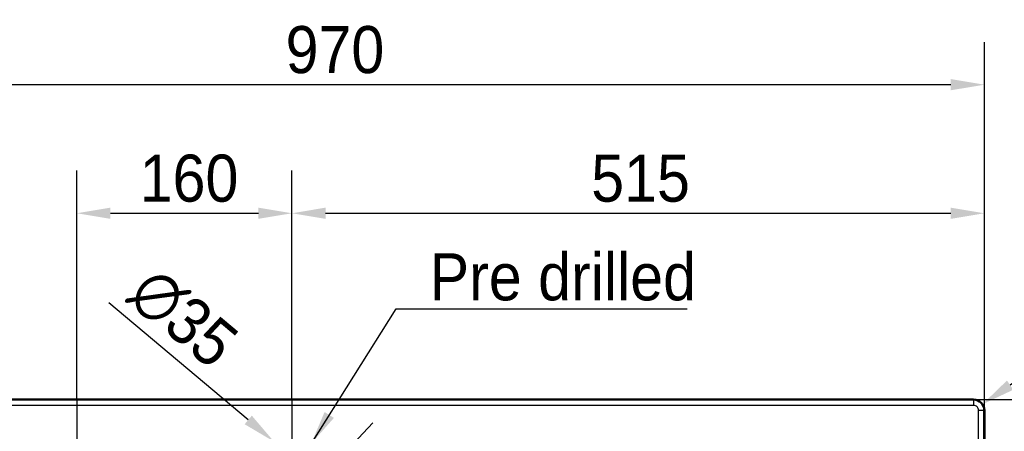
# Paper-space layout 'DT_5' of a CAD drawing. Header units: millimetres. Extents: x 0 to 2100, y 0 to 2970.
# Tile 7 of 9: x 653 to 1385, y 1962 to 2268. Entities that reach past the tile are written whole.
import ezdxf

# ---------------------------------------------------------------- set-up
doc = ezdxf.new("R2010")
doc.units = ezdxf.units.MM
doc.header["$LTSCALE"] = 10
for name, color, linetype, lineweight in [('Center Mark(ISO)', 7, 'Continuous', 25), ('Dimensions(ISO)', 7, 'Continuous', 25), ('Symbols(ISO)', 7, 'Continuous', 25), ('Visible Edges(ISO)', 7, 'Continuous', 50), ('Visible Tangent Edges(ISO)', 7, 'Continuous', 25)]:
    doc.layers.add(name, color=color, linetype=linetype, lineweight=lineweight)
doc.styles.add('Text_3.5mm', font='arial.ttf', dxfattribs={"width": 0.9})
doc.dimstyles.new('KS-STANDARD', dxfattribs={"dimscale": 10, "dimtxt": 3.5, "dimasz": 2.5, "dimexe": 3.175, "dimexo": 0, "dimgap": 0.8, "dimtad": 1, "dimdec": 1, "dimrnd": 1e-08, "dimtxsty": 'Text_3.5mm', "dimcen": 0.09, "dimdle": 10, "dimclrd": 7, "dimclre": 7, "dimclrt": 7, "dimadec": 0, "dimazin": 2, "dimtfac": 0.714286, "dimtdec": 4, "dimtmove": 0, "dimatfit": 3, "dimfxl": 1, "dimtolj": 1, "dimlwd": 25, "dimlwe": 25, "dimarcsym": 0})
doc.dimstyles.new('KS-STANDARD$7', dxfattribs={"dimscale": 10, "dimtxt": 3.5, "dimasz": 2.5, "dimexe": 3.175, "dimexo": 0, "dimgap": 0.8, "dimtad": 1, "dimdec": 1, "dimrnd": 1e-08, "dimtxsty": 'Text_3.5mm', "dimcen": 0.09, "dimdle": 10, "dimclrd": 7, "dimclre": 7, "dimclrt": 7, "dimadec": 0, "dimazin": 2, "dimtfac": 0.714286, "dimtdec": 4, "dimtmove": 0, "dimatfit": 3, "dimfxl": 1, "dimtolj": 1, "dimlwd": 25, "dimlwe": 25, "dimarcsym": 0})

# ---------------------------------------------------------------- blocks, each defined once
blk = doc.blocks.new('*D5')
at = {"layer": 'Defpoints', "color": 0, "linetype": 'Continuous', "transparency": 16777216}
for p in [(400.35, 2219.84), (400.35, 1977.56), (1370.35, 1977.56)]:
    blk.add_point(p, dxfattribs=at)
at = {"layer": 'Dimensions(ISO)', "color": 7, "linetype": 'Continuous', "lineweight": 25, "transparency": 16777216}
for p, q in [((400.35, 1977.56), (400.35, 2251.59)), ((1370.35, 1977.56), (1370.35, 2251.59)), ((1345.35, 2219.84), (425.35, 2219.84))]:
    blk.add_line(p, q, dxfattribs=at)
at = {"layer": 'Dimensions(ISO)', "color": 7, "linetype": 'Continuous', "transparency": 16777216}
for points in [[(425.35, 2224.01), (425.35, 2215.68), (400.35, 2219.84)], [(1345.35, 2224.01), (1345.35, 2215.68), (1370.35, 2219.84)]]:
    blk.add_solid(points, dxfattribs=at)
at = {"layer": 'Dimensions(ISO)', "color": 7, "linetype": 'Continuous', "lineweight": 25, "transparency": 16777216, "insert": (850.61, 2245.71), "char_height": 35, "attachment_point": 4, "style": 'Text_3.5mm'}
blk.add_mtext('\\A1;970', dxfattribs=at)
blk = doc.blocks.new('*D7')
at = {"layer": 'Defpoints', "color": 0, "linetype": 'Continuous', "transparency": 16777216}
for p in [(1362.35, 1985.56), (1540.1, 1985.56), (1362.35, 1485.56)]:
    blk.add_point(p, dxfattribs=at)
at = {"layer": 'Dimensions(ISO)', "color": 7, "linetype": 'Continuous', "lineweight": 25, "transparency": 16777216}
for p, q in [((1362.35, 1985.56), (1571.85, 1985.56)), ((1540.1, 1510.56), (1540.1, 1960.56)), ((1362.35, 1485.56), (1571.85, 1485.56))]:
    blk.add_line(p, q, dxfattribs=at)
at = {"layer": 'Dimensions(ISO)', "color": 7, "linetype": 'Continuous', "transparency": 16777216}
for points in [[(1535.94, 1960.56), (1544.27, 1960.56), (1540.1, 1985.56)], [(1535.94, 1510.56), (1544.27, 1510.56), (1540.1, 1485.56)]]:
    blk.add_solid(points, dxfattribs=at)
at = {"layer": 'Dimensions(ISO)', "color": 7, "linetype": 'Continuous', "lineweight": 25, "transparency": 16777216, "insert": (1514.23, 1700.81), "char_height": 35, "attachment_point": 4, "rotation": 90, "style": 'Text_3.5mm'}
blk.add_mtext('\\A1;500', dxfattribs=at)
blk = doc.blocks.new('*D8')
at = {"layer": 'Defpoints', "color": 0, "linetype": 'Continuous', "transparency": 16777216}
for p in [(1362.35, 1977.56), (1368.94, 1982.1)]:
    blk.add_point(p, dxfattribs=at)
at = {"layer": 'Dimensions(ISO)', "color": 7, "linetype": 'Continuous', "lineweight": 25, "transparency": 16777216}
blk.add_line((1478.34, 2057.64), (1389.51, 1996.31), dxfattribs=at)
at = {"layer": 'Dimensions(ISO)', "color": 7, "linetype": 'Continuous', "transparency": 16777216}
blk.add_solid([(1387.14, 1999.74), (1391.88, 1992.88), (1368.94, 1982.1)], dxfattribs=at)
at = {"layer": 'Dimensions(ISO)', "color": 7, "linetype": 'Continuous', "lineweight": 25, "transparency": 16777216, "insert": (1415.2, 2045.49), "char_height": 35, "attachment_point": 4, "rotation": 34.62433, "style": 'Text_3.5mm'}
blk.add_mtext('\\A1;R8', dxfattribs=at)
blk = doc.blocks.new('*D11')
at = {"layer": 'Defpoints', "color": 0, "linetype": 'Continuous', "transparency": 16777216}
for p in [(841.96, 1954.32), (868.75, 1931.79)]:
    blk.add_point(p, dxfattribs=at)
at = {"layer": 'Dimensions(ISO)', "color": 7, "linetype": 'Continuous', "lineweight": 25, "transparency": 16777216}
for p, q in [((822.83, 1970.42), (719.19, 2057.6)), ((868.75, 1931.79), (841.96, 1954.32)), ((887.88, 1915.7), (907.01, 1899.61))]:
    blk.add_line(p, q, dxfattribs=at)
at = {"layer": 'Dimensions(ISO)', "color": 7, "linetype": 'Continuous', "transparency": 16777216}
for points in [[(825.51, 1973.61), (820.15, 1967.23), (841.96, 1954.32)], [(890.56, 1918.89), (885.19, 1912.51), (868.75, 1931.79)]]:
    blk.add_solid(points, dxfattribs=at)
at = {"layer": 'Dimensions(ISO)', "color": 7, "linetype": 'Continuous', "lineweight": 25, "transparency": 16777216, "insert": (742.59, 2073), "char_height": 35, "attachment_point": 4, "rotation": 319.92935, "style": 'Text_3.5mm'}
blk.add_mtext('\\A1;∅35', dxfattribs=at)
blk = doc.blocks.new('*D12')
at = {"layer": 'Defpoints', "color": 0, "linetype": 'Continuous', "transparency": 16777216}
for p in [(1370.35, 2124.19), (855.35, 1985.56), (1370.35, 1977.56)]:
    blk.add_point(p, dxfattribs=at)
at = {"layer": 'Dimensions(ISO)', "color": 7, "linetype": 'Continuous', "lineweight": 25, "transparency": 16777216}
for p, q in [((855.35, 1985.56), (855.35, 2155.94)), ((1370.35, 1977.56), (1370.35, 2155.94)), ((880.35, 2124.19), (1345.35, 2124.19))]:
    blk.add_line(p, q, dxfattribs=at)
at = {"layer": 'Dimensions(ISO)', "color": 7, "linetype": 'Continuous', "transparency": 16777216}
for points in [[(880.35, 2128.36), (880.35, 2120.03), (855.35, 2124.19)], [(1345.35, 2128.36), (1345.35, 2120.03), (1370.35, 2124.19)]]:
    blk.add_solid(points, dxfattribs=at)
at = {"layer": 'Dimensions(ISO)', "color": 7, "linetype": 'Continuous', "lineweight": 25, "transparency": 16777216, "insert": (1077.94, 2150.06), "char_height": 35, "attachment_point": 4, "style": 'Text_3.5mm'}
blk.add_mtext('\\A1;515', dxfattribs=at)
blk = doc.blocks.new('*D14')
at = {"layer": 'Defpoints', "color": 0, "linetype": 'Continuous', "transparency": 16777216}
for p in [(893.49, 1944.92), (1337.21, 1526.2), (1337.5, 1526.51)]:
    blk.add_point(p, dxfattribs=at)
at = {"layer": 'Dimensions(ISO)', "color": 7, "linetype": 'Continuous', "lineweight": 25, "transparency": 16777216}
for p, q in [((893.49, 1944.92), (915.57, 1968.31)), ((911.96, 1928.06), (1319.31, 1543.66)), ((1337.21, 1526.2), (1359.29, 1549.6))]:
    blk.add_line(p, q, dxfattribs=at)
at = {"layer": 'Dimensions(ISO)', "color": 7, "linetype": 'Continuous', "transparency": 16777216}
for points in [[(914.82, 1931.09), (909.1, 1925.03), (893.78, 1945.22)], [(1322.17, 1546.69), (1316.46, 1540.63), (1337.5, 1526.51)]]:
    blk.add_solid(points, dxfattribs=at)
at = {"layer": 'Dimensions(ISO)', "color": 7, "linetype": 'Continuous', "lineweight": 25, "transparency": 16777216, "insert": (1098.79, 1787.33), "char_height": 35, "attachment_point": 4, "rotation": 316.66041, "style": 'Text_3.5mm'}
blk.add_mtext('\\A1;\\fArial|b0|i0;\\H35.0000;~610', dxfattribs=at)
blk = doc.blocks.new('*D15')
at = {"layer": 'Defpoints', "color": 0, "linetype": 'Continuous', "transparency": 16777216}
for p in [(855.35, 2124.19), (695.35, 1985.56), (855.35, 1985.56)]:
    blk.add_point(p, dxfattribs=at)
at = {"layer": 'Dimensions(ISO)', "color": 7, "linetype": 'Continuous', "lineweight": 25, "transparency": 16777216}
for p, q in [((695.35, 1985.56), (695.35, 2155.94)), ((855.35, 1985.56), (855.35, 2155.94)), ((720.35, 2124.19), (830.35, 2124.19))]:
    blk.add_line(p, q, dxfattribs=at)
at = {"layer": 'Dimensions(ISO)', "color": 7, "linetype": 'Continuous', "transparency": 16777216}
for points in [[(720.35, 2128.36), (720.35, 2120.03), (695.35, 2124.19)], [(830.35, 2128.36), (830.35, 2120.03), (855.35, 2124.19)]]:
    blk.add_solid(points, dxfattribs=at)
at = {"layer": 'Dimensions(ISO)', "color": 7, "linetype": 'Continuous', "lineweight": 25, "transparency": 16777216, "insert": (742.09, 2150.06), "char_height": 35, "attachment_point": 4, "style": 'Text_3.5mm'}
blk.add_mtext('\\A1;160', dxfattribs=at)

psp = doc.layouts.new('DT_5')

# ---------------------------------------------------------------- linework, layer by layer
at = {"layer": 'Center Mark(ISO)', "linetype": 'Continuous'}
for p, q in [((695.353, 1985.559), (695.353, 1900.559)), ((855.353, 1985.559), (855.353, 1900.559))]:
    psp.add_line(p, q, dxfattribs=at)
at = {"layer": 'Visible Edges(ISO)'}
for p, q in [((408.353, 1985.559), (1362.353, 1985.559)), ((1370.353, 1977.559), (1370.353, 1493.559))]:
    psp.add_line(p, q, dxfattribs=at)
psp.add_arc((1362.353, 1977.559), 8, 0, 90.000001, dxfattribs=at)
at = {"layer": 'Visible Tangent Edges(ISO)'}
for p, q in [((1362.353, 1985.26), (408.353, 1985.26)), ((1362.353, 1985.26), (1362.353, 1985.559)), ((1362.353, 1985.26), (1362.353, 1981.269)), ((1362.353, 1981.269), (408.353, 1981.269)), ((1370.054, 1977.559), (1366.064, 1977.559)), ((1366.064, 1493.559), (1366.064, 1977.559)), ((1370.054, 1977.559), (1370.353, 1977.559)), ((1370.054, 1493.559), (1370.054, 1977.559))]:
    psp.add_line(p, q, dxfattribs=at)
psp.add_arc((1362.353, 1977.559), 7.701, 0, 90.000001, dxfattribs=at)
psp.add_open_spline([(1366.064, 1977.559), (1366.064, 1978.373), (1365.762, 1979.293), (1365.153, 1979.993), (1365.097, 1980.058), (1365.038, 1980.121), (1364.977, 1980.183), (1364.255, 1980.905), (1363.238, 1981.269), (1362.353, 1981.269)], degree=3, knots=[0, 0, 0, 0, 0.457619, 0.457619, 0.457619, 0.4999999, 0.4999999, 0.4999999, 1, 1, 1, 1], dxfattribs=at)

# ---------------------------------------------------------------- texts
at = {"layer": 'Symbols(ISO)', "color": 7, "insert": (957.784, 2058.903), "char_height": 35, "width": 197.99544, "attachment_point": 7, "style": 'Text_3.5mm'}
psp.add_mtext('{\\fArial|b0|i0;Pre drilled}', dxfattribs=at)

# ---------------------------------------------------------------- dimensions: what is measured, and where the dimension line sits
at = {"layer": 'Dimensions(ISO)', "color": 7, "linetype": 'Continuous', "lineweight": 25}
for base, p1, p2, angle, picture, middle in [((400.353, 2219.842), (1370.353, 1977.559), (400.353, 1977.559), 180, '*D5', (885.353, 2219.842)), ((855.353, 2124.194), (695.353, 1985.559), (855.353, 1985.559), 180, '*D15', (775.353, 2124.194)), ((1370.353, 2124.194), (855.353, 1985.559), (1370.353, 1977.559), 180, '*D12', (1112.853, 2124.194)), ((1540.102, 1985.559), (1362.353, 1485.559), (1362.353, 1985.559), 90, '*D7', (1540.102, 1735.559))]:
    dim = psp.add_linear_dim(base=base, p1=p1, p2=p2, angle=angle, dimstyle='KS-STANDARD', override={"dimgap": 0.8, "dimdec": 1, "dimtol": 0, "dimlim": 0, "dimtp": 0, "dimtm": 0, "dimtdec": 4, "dimtofl": 0, "dimatfit": 1}, dxfattribs=at)
    dim.commit()
    dim.dimension.update_dxf_attribs({"geometry": picture, "text_midpoint": middle, "dimtype": 160})
dim = psp.add_radius_dim(center=(1362.353, 1977.559), mpoint=(1368.936, 1982.104), dimstyle='KS-STANDARD', override={"dimgap": 0.8, "dimdec": 0, "dimlfac": 1, "dimcen": 0, "dimtol": 0, "dimlim": 0, "dimtp": 0, "dimtm": 0, "dimtdec": 4, "dimtofl": 0}, dxfattribs=at)
dim.commit()
dim.dimension.update_dxf_attribs({"geometry": '*D8', "text_midpoint": (1450.827, 2038.648), "dimtype": 164})
dim = psp.add_diameter_dim_2p(p1=(868.745, 1931.794), p2=(841.961, 1954.324), dimstyle='KS-STANDARD', override={"dimgap": 0.8, "dimdec": 1, "dimlfac": 1, "dimtol": 0, "dimlim": 0, "dimtp": 0, "dimtm": 0, "dimtdec": 4, "dimatfit": 2}, dxfattribs=at)
dim.commit()
dim.dimension.update_dxf_attribs({"geometry": '*D11', "text_midpoint": (755.778, 2026.822), "dimtype": 163})
dim = psp.add_linear_dim(base=(1337.497, 1526.505), p1=(893.494, 1944.918), p2=(1337.211, 1526.201), angle=136.660411, text='\\fArial|b0|i0;\\H35.0000;~<>', dimstyle='KS-STANDARD', override={"dimgap": 0.8, "dimdec": 0, "dimtol": 0, "dimlim": 0, "dimtp": 0, "dimtm": 0, "dimtdec": 4, "dimtofl": 0, "dimatfit": 1}, dxfattribs=at)
dim.commit()
dim.dimension.update_dxf_attribs({"geometry": '*D14', "text_midpoint": (1115.639, 1735.864), "dimtype": 160})

# ---------------------------------------------------------------- leaders
at = {"layer": 'Symbols(ISO)', "color": 7, "linetype": 'Continuous', "lineweight": 25, "annotation_type": 0, "has_hookline": 1, "hookline_direction": 0, "text_width": 191.535}
psp.add_leader([(869.773, 1952.974), (932.784, 2053.07), (957.784, 2053.07)], dimstyle='KS-STANDARD$7', override={"dimgap": 0, "dimtad": 1}, dxfattribs=at)

doc.saveas('drawing.dxf')
